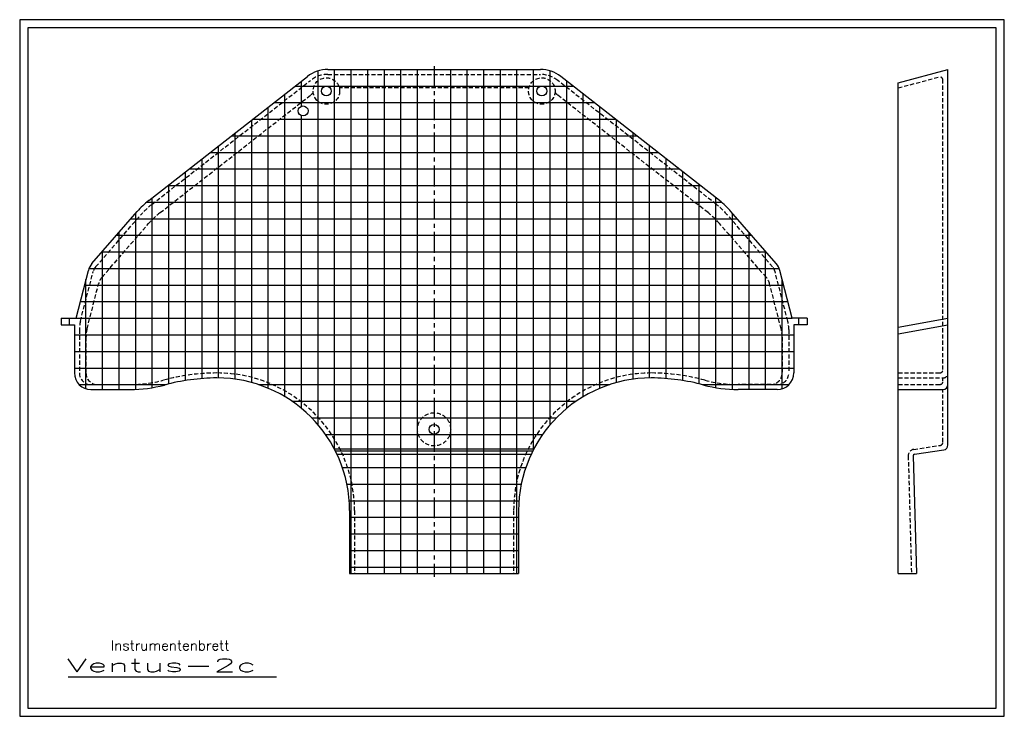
# Model space of a CAD drawing. Extents: x 0 to 594, y 0 to 420.
import ezdxf

# ---------------------------------------------------------------- set-up
doc = ezdxf.new("R2010")
doc.units = 0
doc.header["$LTSCALE"] = 10
doc.header["$MEASUREMENT"] = 0
for name, pattern in [('AUSGEZOGEN', [0]), ('MITTE', [2, 1.25, -0.25, 0.25, -0.25]), ('VERDECKT', [0.375, 0.25, -0.125])]:
    doc.linetypes.add(name, pattern=pattern)
doc.layers.get('0').update_dxf_attribs({"color": 4, "linetype": 'AUSGEZOGEN'})
for name, color, linetype in [('FORMAT', 4, 'AUSGEZOGEN'), ('LINIE', 1, 'AUSGEZOGEN'), ('MITTE', 4, 'MITTE'), ('RAND', 1, 'AUSGEZOGEN'), ('SCHRIFT', 7, 'AUSGEZOGEN'), ('VERDECKT', 2, 'VERDECKT')]:
    doc.layers.add(name, color=color, linetype=linetype)
doc.styles.add('ROMANS', font='ROMANS.SHX')

# ---------------------------------------------------------------- blocks, each defined once
blk = doc.blocks.new('BORDER')
for p, q in [((1, 1), (0, 1)), ((0, 1), (0, 0)), ((1, 0), (1, 1)), ((0, 0), (1, 0))]:
    blk.add_line(p, q)

msp = doc.modelspace()

# ---------------------------------------------------------------- linework, layer by layer
at = {"color": 0}
for p, q in [((180, 175.76), (180, 389.11)), ((190, 161), (190, 390)), ((200, 161), (200, 390)), ((210, 161), (210, 390)), ((220, 161), (220, 390)), ((230, 161), (230, 390)), ((240, 161), (240, 390)), ((260, 161), (260, 390)), ((270, 161), (270, 390)), ((280, 161), (280, 390)), ((290, 161), (290, 390)), ((300, 161), (300, 390)), ((310, 161), (310, 390)), ((320, 175.76), (320, 389.11)), ((170, 367.83), (170, 382.97)), ((330, 185.64), (330, 382.97)), ((160, 192.69), (160, 375.16)), ((166.2, 380), (250, 380)), ((250, 380), (333.8, 380)), ((340, 192.69), (340, 375.16)), ((153.4, 370), (250, 370)), ((250, 370), (346.6, 370)), ((150, 197.75), (150, 367.34)), ((350, 197.75), (350, 367.34)), ((140, 201.19), (140, 359.53)), ((140.6, 360), (250, 360)), ((170, 185.64), (170, 362.17)), ((250, 360), (359.4, 360)), ((360, 201.19), (360, 359.53)), ((130, 203.24), (130, 351.72)), ((370, 203.24), (370, 351.72)), ((127.8, 350), (250, 350)), ((250, 350), (372.2, 350)), ((115, 340), (250, 340)), ((120, 203.99), (120, 343.9)), ((250, 340), (385, 340)), ((380, 203.99), (380, 343.9)), ((110, 203.63), (110, 336.09)), ((390, 203.63), (390, 336.09)), ((100, 202.45), (100, 328.28)), ((102.2, 330), (250, 330)), ((250, 330), (397.8, 330)), ((400, 202.45), (400, 328.28)), ((89.4, 320), (250, 320)), ((90, 200.43), (90, 320.47)), ((250, 320), (410.6, 320)), ((410, 200.43), (410, 320.47)), ((76.64, 310), (250, 310)), ((80, 198.13), (80, 312.65)), ((250, 310), (423.36, 310)), ((420, 198.13), (420, 312.65)), ((70, 197.07), (70, 303.35)), ((430, 197.07), (430, 303.35)), ((67.09, 300), (250, 300)), ((250, 300), (432.91, 300)), ((60, 197), (60, 291.84)), ((440, 197), (440, 291.84)), ((58.4, 290), (250, 290)), ((250, 290), (441.6, 290)), ((49.7, 280), (250, 280)), ((50, 197), (50, 280.34)), ((250, 280), (450.3, 280)), ((450, 197), (450, 280.34)), ((41.78, 270), (250, 270)), ((250, 270), (458.22, 270)), ((40, 197.46), (40, 263.35)), ((460, 197.46), (460, 263.35)), ((39.14, 260), (250, 260)), ((250, 260), (460.86, 260)), ((36.57, 250), (250, 250)), ((250, 250), (463.43, 250)), ((30, 236), (30, 240)), ((34, 240), (250, 240)), ((250, 240), (466, 240)), ((470, 236), (470, 240)), ((33, 230), (250, 230)), ((250, 230), (467, 230)), ((33, 220), (250, 220)), ((250, 220), (467, 220)), ((33, 210), (250, 210)), ((250, 210), (467, 210)), ((35.86, 200), (88.31, 200)), ((143.98, 200), (250, 200)), ((250, 200), (356.02, 200)), ((411.69, 200), (464.14, 200)), ((164.21, 190), (250, 190)), ((250, 190), (335.79, 190)), ((176.13, 180), (250, 180)), ((250, 180), (323.87, 180)), ((184.45, 170), (250, 170)), ((250, 170), (315.55, 170)), ((190, 160.86), (190, 161)), ((200, 157.85), (200, 161)), ((210, 157.85), (210, 161)), ((220, 157.85), (220, 161)), ((230, 157.85), (230, 161)), ((240, 157.85), (240, 161)), ((260, 157.85), (260, 161)), ((270, 157.85), (270, 161)), ((280, 157.85), (280, 161)), ((290, 157.85), (290, 161)), ((300, 157.85), (300, 161)), ((310, 160.86), (310, 161)), ((190.44, 160), (250, 160)), ((200, 86), (200, 157.85)), ((210, 86), (210, 157.85)), ((220, 86), (220, 157.85)), ((230, 86), (230, 157.85)), ((240, 86), (240, 157.85)), ((250, 160), (309.56, 160)), ((260, 86), (260, 157.85)), ((270, 86), (270, 157.85)), ((280, 86), (280, 157.85)), ((290, 86), (290, 157.85)), ((300, 86), (300, 157.85)), ((194.66, 150), (250, 150)), ((250, 150), (305.34, 150)), ((197.38, 140), (250, 140)), ((250, 140), (302.62, 140)), ((198.77, 130), (250, 130)), ((250, 130), (301.23, 130)), ((199, 120), (250, 120)), ((250, 120), (301, 120)), ((199, 110), (250, 110)), ((250, 110), (301, 110)), ((199, 100), (250, 100)), ((250, 100), (301, 100)), ((199, 90), (250, 90)), ((250, 90), (301, 90))]:
    msp.add_line(p, q, dxfattribs=at)
at = {"layer": 'LINIE'}
for p, q in [((185.89, 390), (314.11, 390)), ((530, 381.96), (560, 390)), ((560, 163.58), (560, 390)), ((77.84, 310.96), (173.57, 385.76)), ((422.16, 310.96), (326.43, 385.76)), ((530, 86), (530, 381.96)), ((43.55, 272.92), (70.89, 304.37)), ((456.45, 272.92), (429.11, 304.37)), ((34, 240), (41.41, 268.85)), ((466, 240), (458.59, 268.85)), ((25, 240), (25, 236)), ((25, 240), (34, 240)), ((475, 240), (466, 240)), ((475, 240), (475, 236)), ((530, 234.71), (560, 240)), ((25, 236), (33, 236)), ((33, 236), (33, 207)), ((475, 236), (467, 236)), ((467, 236), (467, 207)), ((530, 230.65), (560, 235.94)), ((43, 197), (66.57, 197)), ((457, 197), (433.43, 197)), ((530, 197), (557, 197)), ((310.07, 161), (189.93, 161)), ((539.88, 157.98), (557.45, 160.62)), ((308.51, 157.85), (191.49, 157.85)), ((539.02, 156.96), (541, 86)), ((199, 124), (199, 86)), ((301, 124), (301, 86)), ((199, 86), (301, 86)), ((530, 86), (541, 86))]:
    msp.add_line(p, q, dxfattribs=at)
for centre in [(185, 377), (315, 377), (171, 365), (250, 173)]:
    msp.add_circle(centre, 3, dxfattribs=at)
for centre, radius, start, end in [((185.89, 370), 20, 90, 128), ((314.11, 370), 20, 52, 90), ((108.62, 271.56), 50, 128, 139), ((391.38, 271.56), 50, 41, 52), ((51.1, 266.36), 10, 139, 165.59058), ((448.9, 266.36), 10, 14.40942, 41), ((43, 207), 10, 180, 270), ((119.55, 80), 124, 90.25624, 105.05294), ((119, 124), 80, 0, 90), ((381, 124), 80, 90, 180), ((380.45, 80), 124, 74.94706, 89.74376), ((457, 207), 10, 270, 0), ((66.57, 277), 80, 270, 285.05294), ((433.43, 277), 80, 254.94706, 270), ((557, 200), 3, 270, 0), ((557, 163.58), 3, 278.53077, 0), ((540.02, 156.99), 1, 98.53077, 181.59446)]:
    msp.add_arc(centre, radius, start, end, dxfattribs=at)
at = {"layer": 'MITTE'}
msp.add_line((250, 392), (250, 84), dxfattribs=at)
at = {"layer": 'RAND'}
for p, q in [((589, 415), (5, 415)), ((5, 415), (5, 5)), ((589, 5), (589, 415)), ((5, 5), (589, 5))]:
    msp.add_line(p, q, dxfattribs=at)
at = {"layer": 'SCHRIFT'}
msp.add_line((29.34, 23.73), (155, 23.73), dxfattribs=at)
at = {"layer": 'VERDECKT'}
for p, q in [((185.89, 387), (314.11, 387)), ((79.69, 308.6), (175.42, 383.4)), ((420.31, 308.6), (324.58, 383.4)), ((530, 378.86), (554.48, 385.42)), ((557, 209), (557, 383.48)), ((84.75, 303.68), (175.55, 374.62)), ((307.22, 378.86), (192.78, 378.86)), ((415.25, 303.68), (322.91, 375.82)), ((45.81, 270.95), (73.15, 302.4)), ((49.72, 264.77), (77.8, 297.08)), ((450.28, 264.77), (422.2, 297.08)), ((454.19, 270.95), (426.85, 302.4)), ((36.63, 238.18), (44.32, 268.1)), ((463.37, 238.18), (455.68, 268.1)), ((40.63, 233.65), (47.58, 260.7)), ((459.37, 233.65), (452.42, 260.7)), ((36, 233.2), (36, 207)), ((464, 233.2), (464, 207)), ((40, 228.68), (40, 207)), ((460, 228.68), (460, 207)), ((530, 207), (555, 207)), ((530, 204), (557, 204)), ((557, 202), (557, 204)), ((43, 200), (66.57, 200)), ((457, 200), (433.43, 200)), ((530, 200), (555, 200)), ((557, 165.31), (557, 197)), ((539.43, 160.95), (555.3, 163.33)), ((536.03, 156.88), (538, 85.92)), ((202, 124), (202, 86)), ((298, 124), (298, 86))]:
    msp.add_line(p, q, dxfattribs=at)
for centre, radius in [((185, 377), 8), ((315, 377), 8), ((250, 173), 10)]:
    msp.add_circle(centre, radius, dxfattribs=at)
for centre, radius, start, end in [((185.89, 370), 17, 90, 128), ((314.11, 370), 17, 52, 90), ((555, 383.48), 2, 0, 105), ((187.87, 358.86), 20, 122.55142, 128), ((312.13, 358.86), 20, 52, 57.12006), ((108.62, 271.56), 47, 128, 139), ((115.54, 264.28), 50, 128, 139), ((384.46, 264.28), 50, 41, 52), ((391.38, 271.56), 47, 41, 52), ((51.1, 266.36), 7, 139, 165.59058), ((448.9, 266.36), 7, 14.40942, 41), ((57.26, 258.21), 10, 139, 165.59058), ((442.74, 258.21), 10, 14.40942, 41), ((56, 233.2), 20, 165.59058, 180), ((444, 233.2), 20, 0, 14.40942), ((60, 228.68), 20, 165.59058, 180), ((440, 228.68), 20, 0, 14.40942), ((555, 209), 2, 270, 0), ((43, 207), 7, 180, 270), ((47, 207), 7, 180, 270), ((66.57, 277), 77, 270, 285.05294), ((119.55, 80), 127, 90.25624, 105.05294), ((119, 124), 83, 0, 90), ((381, 124), 83, 90, 180), ((380.45, 80), 127, 74.94706, 89.74376), ((433.43, 277), 77, 254.94706, 270), ((453, 207), 7, 270, 360), ((457, 207), 7, 270, 0), ((555, 202), 2, 270, 360), ((557, 207), 3, 270, 0), ((540.02, 156.99), 4, 98.53077, 181.59446), ((555, 165.31), 2, 278.53077, 0)]:
    msp.add_arc(centre, radius, start, end, dxfattribs=at)

# ---------------------------------------------------------------- block references
at = {"layer": 'FORMAT', "xscale": 594, "yscale": 420, "zscale": 594}
msp.add_blockref('BORDER', (0, 0), dxfattribs=at)

# ---------------------------------------------------------------- texts
at = {"layer": 'SCHRIFT', "style": 'ROMANS'}
msp.add_text('Instrumentenbrett', height=6, dxfattribs=at).set_placement((55, 39.73))
at = {"layer": 'SCHRIFT', "style": 'ROMANS', "width": 2}
msp.add_text('Ventus-2c', height=8, dxfattribs=at).set_placement((28.34, 26.73))

doc.saveas('drawing.dxf')
